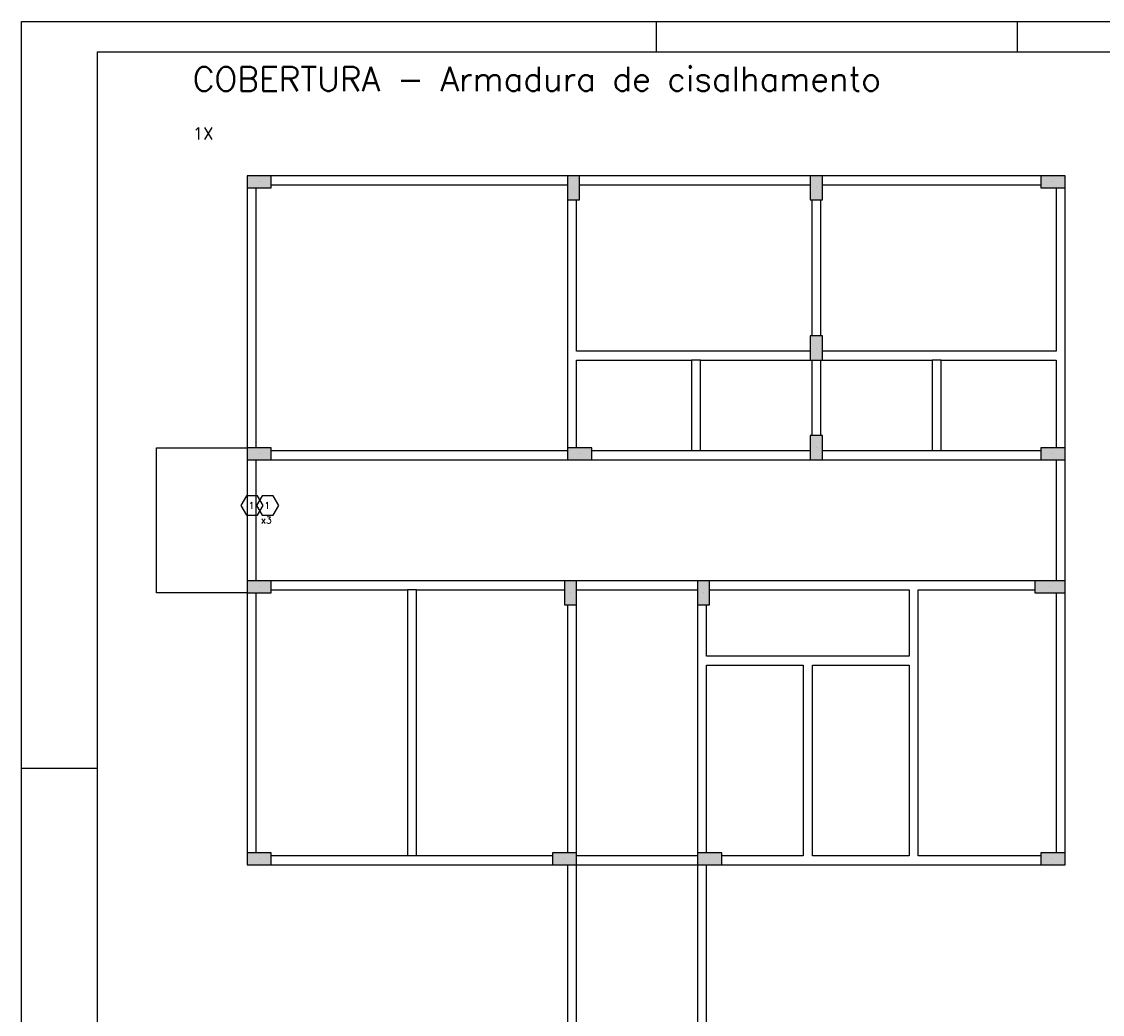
# Model space of a CAD drawing. Extents: x 0 to 119, y 0 to 84.
# Tile 5 of 7: x 0 to 36, y 51 to 84. Entities that reach past the tile are written whole.
import ezdxf

# ---------------------------------------------------------------- set-up
doc = ezdxf.new("R2010")
doc.units = 0
doc.header["$MEASUREMENT"] = 0
for name, color, linetype in [('1', 1, 'CONTINUOUS'), ('2', 2, 'CONTINUOUS'), ('7', 7, 'CONTINUOUS'), ('8', 8, 'CONTINUOUS'), ('9', 9, 'CONTINUOUS')]:
    doc.layers.add(name, color=color, linetype=linetype)
doc.styles.get("Standard").update_dxf_attribs({"font": 'ROMANS.SHX'})

msp = doc.modelspace()

# ---------------------------------------------------------------- linework, layer by layer
at = {"layer": '1', "linetype": 'Continuous'}
for p, q in [((0, 0), (0, 84.099998)), ((0, 84.099998), (118.900002, 84.099998)), ((21, 83.099998), (21, 84.099998)), ((32.950001, 83.099998), (32.950001, 84.099998)), ((7.8614, 78.8), (7.8614, 78.8)), ((34.1214, 78.8), (34.1214, 78.8)), ((18.2614, 78.6), (18.2614, 78.6)), ((26.2914, 78.6), (26.2914, 78.6)), ((26.2914, 73.3), (26.2914, 73.3)), ((4.4614, 65.2), (4.4614, 70)), ((4.4614, 70), (7.4614, 70)), ((7.8614, 69.8), (7.8614, 69.8)), ((18.4614, 69.8), (18.4614, 69.8)), ((26.2914, 70), (26.2914, 70)), ((34.1214, 69.8), (34.1214, 69.8)), ((7.4614, 65.2), (4.4614, 65.2)), ((7.8614, 65.4), (7.8614, 65.4)), ((18.1614, 65.2), (18.1614, 65.2)), ((22.5614, 65.2), (22.5614, 65.2)), ((34.0214, 65.4), (34.0214, 65.4)), ((0, 59.400002), (2.5, 59.400002)), ((7.8614, 56.4), (7.8614, 56.4)), ((17.9614, 56.4), (17.9614, 56.4)), ((22.7614, 56.4), (22.7614, 56.4)), ((34.1214, 56.4), (34.1214, 56.4))]:
    msp.add_line(p, q, dxfattribs=at)
for points in [[(18.0614, 79), (8.2614, 79)], [(8.2614, 78.7), (18.0614, 78.7)], [(26.0914, 79), (18.4614, 79)], [(18.4614, 78.7), (26.0914, 78.7)], [(33.7214, 79), (26.4914, 79)], [(26.4914, 78.7), (33.7214, 78.7)], [(7.4614, 78.6), (7.4614, 70)], [(7.7614, 70), (7.7614, 78.6)], [(34.2214, 78.6), (34.2214, 73.2)], [(34.5214, 73.05), (34.5214, 78.6)], [(18.0614, 78.2), (18.0614, 73.05)], [(18.3614, 73.2), (18.3614, 78.2)], [(26.1414, 78.2), (26.1414, 73.7)], [(26.4414, 73.7), (26.4414, 78.2)], [(18.0614, 73.05), (18.0614, 70)], [(22.3114, 73.2), (18.3614, 73.2)], [(26.0914, 73.2), (22.3114, 73.2)], [(30.2714, 73.2), (26.4914, 73.2)], [(34.2214, 73.2), (30.2714, 73.2)], [(34.5214, 70), (34.5214, 73.05)], [(18.3614, 70), (18.3614, 72.9)], [(18.3614, 72.9), (22.1614, 72.9)], [(22.1614, 72.9), (22.1614, 69.9)], [(22.4614, 72.9), (22.1614, 72.9)], [(22.4614, 72.9), (26.0914, 72.9)], [(22.4614, 69.9), (22.4614, 72.9)], [(26.1414, 72.9), (26.1414, 70.4)], [(26.4414, 70.4), (26.4414, 72.9)], [(26.4914, 72.9), (30.1214, 72.9)], [(30.1214, 72.9), (30.1214, 69.9)], [(30.4214, 72.9), (30.1214, 72.9)], [(30.4214, 72.9), (34.2214, 72.9)], [(30.4214, 69.9), (30.4214, 72.9)], [(34.2214, 72.9), (34.2214, 70)], [(18.0614, 69.9), (8.2614, 69.9)], [(22.1614, 69.9), (18.8614, 69.9)], [(22.4614, 69.9), (22.1614, 69.9)], [(26.0914, 69.9), (22.4614, 69.9)], [(30.1214, 69.9), (26.4914, 69.9)], [(30.4214, 69.9), (30.1214, 69.9)], [(33.7214, 69.9), (30.4214, 69.9)], [(7.4614, 69.6), (7.4614, 65.6)], [(7.7614, 65.6), (7.7614, 69.6)], [(8.2614, 69.6), (18.0614, 69.6)], [(18.8614, 69.6), (22.3114, 69.6)], [(22.3114, 69.6), (26.0914, 69.6)], [(26.4914, 69.6), (30.2714, 69.6)], [(30.2714, 69.6), (33.7214, 69.6)], [(34.2214, 69.6), (34.2214, 65.6)], [(34.5214, 65.6), (34.5214, 69.6)], [(7.436924, 67.770479), (7.805876, 67.770479), (7.990351, 68.09), (7.805876, 68.409521), (7.436924, 68.409521), (7.252449, 68.09), (7.436924, 67.770479)], [(7.956924, 67.770479), (8.325876, 67.770479), (8.510351, 68.09), (8.325876, 68.409521), (7.956924, 68.409521), (7.772449, 68.09), (7.956924, 67.770479)], [(12.9114, 65.6), (8.2614, 65.6)], [(17.9614, 65.6), (12.9114, 65.6)], [(22.3614, 65.6), (18.3614, 65.6)], [(29.5114, 65.6), (22.7614, 65.6)], [(33.5214, 65.6), (29.5114, 65.6)], [(7.4614, 65.2), (7.4614, 56.6)], [(7.7614, 56.6), (7.7614, 65.2)], [(8.2614, 65.3), (12.7614, 65.3)], [(12.7614, 65.3), (12.7614, 56.5)], [(13.0614, 65.3), (12.7614, 65.3)], [(13.0614, 65.3), (17.9614, 65.3)], [(13.0614, 56.5), (13.0614, 65.3)], [(18.3614, 65.3), (22.3614, 65.3)], [(22.7614, 65.3), (29.3614, 65.3)], [(29.3614, 65.3), (29.3614, 63.1)], [(29.6614, 65.3), (33.5214, 65.3)], [(29.6614, 62.95), (29.6614, 65.3)], [(34.2214, 65.2), (34.2214, 56.6)], [(34.5214, 56.6), (34.5214, 65.2)], [(18.0614, 64.8), (18.0614, 56.6)], [(18.3614, 56.6), (18.3614, 64.8)], [(22.3614, 64.8), (22.3614, 62.95)], [(22.6614, 63.1), (22.6614, 64.8)], [(22.3614, 62.95), (22.3614, 56.6)], [(26.0114, 63.1), (22.6614, 63.1)], [(29.3614, 63.1), (26.0114, 63.1)], [(29.6614, 56.5), (29.6614, 62.95)], [(22.6614, 56.6), (22.6614, 62.8)], [(22.6614, 62.8), (25.8614, 62.8)], [(25.8614, 62.8), (25.8614, 56.5)], [(26.1614, 62.8), (29.3614, 62.8)], [(26.1614, 56.5), (26.1614, 62.8)], [(29.3614, 62.8), (29.3614, 56.5)], [(12.7614, 56.5), (8.2614, 56.5)], [(13.0614, 56.5), (12.7614, 56.5)], [(17.5614, 56.5), (13.0614, 56.5)], [(22.3614, 56.5), (18.3614, 56.5)], [(25.8614, 56.5), (23.1614, 56.5)], [(29.3614, 56.5), (26.1614, 56.5)], [(33.7214, 56.5), (29.6614, 56.5)], [(8.2614, 56.2), (12.9114, 56.2)], [(12.9114, 56.2), (17.5614, 56.2)], [(18.0614, 56.2), (18.0614, 50.2)], [(18.3614, 56.2), (22.3614, 56.2)], [(18.3614, 50.2), (18.3614, 56.2)], [(22.3614, 56.2), (22.3614, 50.3)], [(22.6614, 50.3), (22.6614, 56.2)], [(23.1614, 56.2), (26.0114, 56.2)], [(26.0114, 56.2), (29.5114, 56.2)], [(29.5114, 56.2), (33.7214, 56.2)]]:
    msp.add_lwpolyline(points, dxfattribs=at)
at = {"layer": '2', "linetype": 'Continuous'}
for points in [[(8.2614, 78.6), (8.2614, 79), (7.4614, 79), (7.4614, 78.6), (8.2614, 78.6)], [(18.4614, 79), (18.0614, 79), (18.0614, 78.2), (18.4614, 78.2), (18.4614, 79)], [(26.4914, 79), (26.0914, 79), (26.0914, 78.2), (26.4914, 78.2), (26.4914, 79)], [(34.5214, 78.6), (34.5214, 79), (33.7214, 79), (33.7214, 78.6), (34.5214, 78.6)], [(26.4914, 73.7), (26.0914, 73.7), (26.0914, 72.9), (26.4914, 72.9), (26.4914, 73.7)], [(26.4914, 70.4), (26.0914, 70.4), (26.0914, 69.6), (26.4914, 69.6), (26.4914, 70.4)], [(7.4614, 70), (7.4614, 69.6), (8.2614, 69.6), (8.2614, 70), (7.4614, 70)], [(18.0614, 70), (18.0614, 69.6), (18.8614, 69.6), (18.8614, 70), (18.0614, 70)], [(33.7214, 70), (33.7214, 69.6), (34.5214, 69.6), (34.5214, 70), (33.7214, 70)], [(7.4614, 65.6), (7.4614, 65.2), (8.2614, 65.2), (8.2614, 65.6), (7.4614, 65.6)], [(17.9614, 64.8), (18.3614, 64.8), (18.3614, 65.6), (17.9614, 65.6), (17.9614, 64.8)], [(22.3614, 64.8), (22.7614, 64.8), (22.7614, 65.6), (22.3614, 65.6), (22.3614, 64.8)], [(33.5214, 65.6), (33.5214, 65.2), (34.5214, 65.2), (34.5214, 65.6), (33.5214, 65.6)], [(7.4614, 56.6), (7.4614, 56.2), (8.2614, 56.2), (8.2614, 56.6), (7.4614, 56.6)], [(17.5614, 56.6), (17.5614, 56.2), (18.3614, 56.2), (18.3614, 56.6), (17.5614, 56.6)], [(22.3614, 56.6), (22.3614, 56.2), (23.1614, 56.2), (23.1614, 56.6), (22.3614, 56.6)], [(33.7214, 56.6), (33.7214, 56.2), (34.5214, 56.2), (34.5214, 56.6), (33.7214, 56.6)]]:
    msp.add_lwpolyline(points, dxfattribs=at)
at = {"layer": '8', "linetype": 'Continuous'}
for q in [(117.900002, 83.099998), (2.5, 1)]:
    msp.add_line((2.5, 83.099998), q, dxfattribs=at)
at = {"layer": '9', "linetype": 'Continuous'}
for points in [[(8.2614, 78.6), (8.2614, 79), (7.4614, 79)], [(8.2614, 78.6), (7.4614, 79), (7.4614, 78.6)], [(18.4614, 79), (18.0614, 79), (18.0614, 78.2)], [(18.4614, 79), (18.0614, 78.2), (18.4614, 78.2)], [(18.4614, 79), (18.4614, 78.2), (18.4614, 79)], [(26.4914, 79), (26.0914, 79), (26.0914, 78.2)], [(26.4914, 79), (26.0914, 78.2), (26.4914, 78.2)], [(26.4914, 79), (26.4914, 78.2), (26.4914, 79)], [(34.5214, 78.6), (34.5214, 79), (33.7214, 79)], [(34.5214, 78.6), (33.7214, 79), (33.7214, 78.6)], [(8.2614, 78.6), (7.4614, 78.6), (8.2614, 78.6)], [(34.5214, 78.6), (33.7214, 78.6), (34.5214, 78.6)], [(26.4914, 73.7), (26.0914, 73.7), (26.0914, 72.9)], [(26.4914, 73.7), (26.0914, 72.9), (26.4914, 72.9)], [(26.4914, 73.7), (26.4914, 72.9), (26.4914, 73.7)], [(26.4914, 70.4), (26.0914, 70.4), (26.0914, 69.6)], [(26.4914, 70.4), (26.0914, 69.6), (26.4914, 69.6)], [(26.4914, 70.4), (26.4914, 69.6), (26.4914, 70.4)], [(7.4614, 70), (7.4614, 69.6), (8.2614, 69.6)], [(7.4614, 70), (8.2614, 69.6), (8.2614, 70)], [(7.4614, 70), (8.2614, 70), (7.4614, 70)], [(18.0614, 70), (18.0614, 69.6), (18.8614, 69.6)], [(18.0614, 70), (18.8614, 69.6), (18.8614, 70)], [(18.0614, 70), (18.8614, 70), (18.0614, 70)], [(33.7214, 70), (33.7214, 69.6), (34.5214, 69.6)], [(33.7214, 70), (34.5214, 69.6), (34.5214, 70)], [(33.7214, 70), (34.5214, 70), (33.7214, 70)], [(7.4614, 65.6), (7.4614, 65.2), (8.2614, 65.2)], [(7.4614, 65.6), (8.2614, 65.2), (8.2614, 65.6)], [(7.4614, 65.6), (8.2614, 65.6), (7.4614, 65.6)], [(17.9614, 64.8), (18.3614, 64.8), (18.3614, 65.6)], [(17.9614, 64.8), (18.3614, 65.6), (17.9614, 65.6)], [(17.9614, 64.8), (17.9614, 65.6), (17.9614, 64.8)], [(22.3614, 64.8), (22.7614, 64.8), (22.7614, 65.6)], [(22.3614, 64.8), (22.7614, 65.6), (22.3614, 65.6)], [(22.3614, 64.8), (22.3614, 65.6), (22.3614, 64.8)], [(33.5214, 65.6), (33.5214, 65.2), (34.5214, 65.2)], [(33.5214, 65.6), (34.5214, 65.2), (34.5214, 65.6)], [(33.5214, 65.6), (34.5214, 65.6), (33.5214, 65.6)], [(7.4614, 56.6), (7.4614, 56.2), (8.2614, 56.2)], [(7.4614, 56.6), (8.2614, 56.2), (8.2614, 56.6)], [(7.4614, 56.6), (8.2614, 56.6), (7.4614, 56.6)], [(17.5614, 56.6), (17.5614, 56.2), (18.3614, 56.2)], [(17.5614, 56.6), (18.3614, 56.2), (18.3614, 56.6)], [(17.5614, 56.6), (18.3614, 56.6), (17.5614, 56.6)], [(22.3614, 56.6), (22.3614, 56.2), (23.1614, 56.2)], [(22.3614, 56.6), (23.1614, 56.2), (23.1614, 56.6)], [(22.3614, 56.6), (23.1614, 56.6), (22.3614, 56.6)], [(33.7214, 56.6), (33.7214, 56.2), (34.5214, 56.2)], [(33.7214, 56.6), (34.5214, 56.2), (34.5214, 56.6)], [(33.7214, 56.6), (34.5214, 56.6), (33.7214, 56.6)]]:
    msp.add_solid(points, dxfattribs=at)

# ---------------------------------------------------------------- texts
at = {"layer": '1', "linetype": 'Continuous'}
msp.add_text('1X', height=0.4, dxfattribs=at).set_placement((5.6614, 80.2))
at = {"layer": '2', "linetype": 'Continuous'}
for s, p in [('1', (7.5114, 67.98)), ('1', (8.0314, 67.98)), ('x3', (7.9214, 67.495488))]:
    msp.add_text(s, height=0.22, dxfattribs=at).set_placement(p)
at = {"layer": '7', "linetype": 'Continuous'}
msp.add_text('COBERTURA - Armadura de cisalhamento', height=0.8, dxfattribs=at).set_placement((5.6614, 81.8))

doc.saveas('drawing.dxf')
